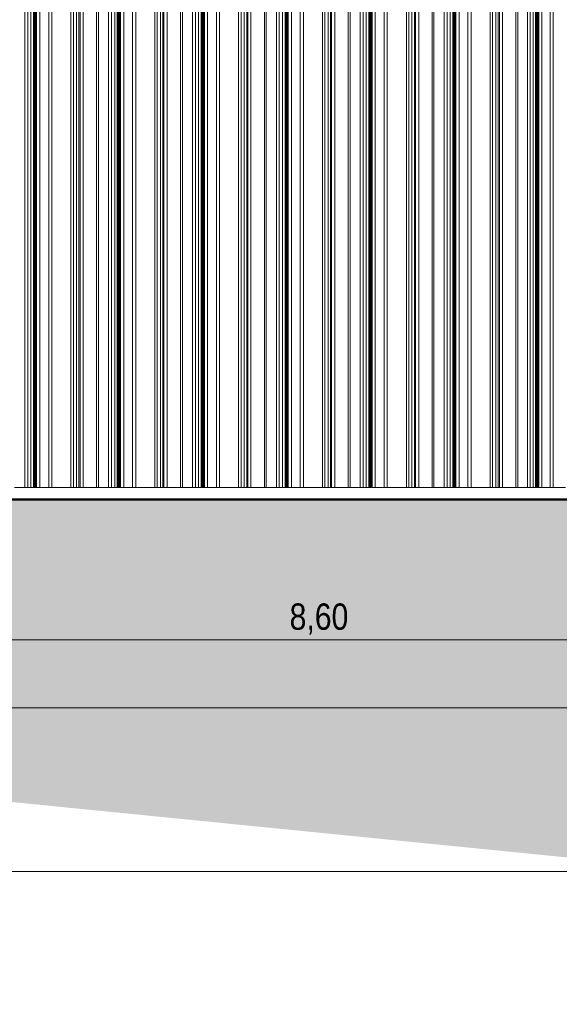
# Model space of a CAD drawing. Header units: metres. Extents: x -58265 to 590738, y -55036 to 35250.
# Tile 50 of 160: x 539935 to 542495, y -53083 to -48409. Entities that reach past the tile are written whole.
import ezdxf

# ---------------------------------------------------------------- set-up
doc = ezdxf.new("R2010")
doc.units = ezdxf.units.M
doc.header["$LTSCALE"] = 0.05
for name, color, linetype in [('Ansicht Süd_3_A_1_Fassaden', 7, 'Continuous'), ('Ansicht Süd_3_A_1_Schraffuren', 7, 'Continuous'), ('Ansicht Süd_3_A_1_Wände_Außen', 7, 'Continuous'), ('Ansicht Süd_3_A_4_Bemaßung_100', 7, 'Continuous')]:
    doc.layers.add(name, color=color, linetype=linetype)
doc.styles.add('ERSTELLTER_STIL_2', font='txt')

msp = doc.modelspace()

# ---------------------------------------------------------------- hatches: boundary and pattern name
at = {"layer": 'Ansicht Süd_3_A_1_Schraffuren', "linetype": 'Continuous', "lineweight": 18}
msp.add_hatch(color=9, dxfattribs=at).paths.add_polyline_path([(514049.5, -50686.1), (514049.5, -51551.1), (522644.4, -52952.6), (535804.2, -51713.8), (549514.4, -53082.8), (561141.9, -51988), (569574.8, -52564.9), (581633.5, -51759.6), (586181.4, -52952.6), (590713.8, -51299.2), (590713.8, -50686.1)])

# ---------------------------------------------------------------- linework, layer by layer
at = {"layer": 'Ansicht Süd_3_A_1_Fassaden', "color": 253, "linetype": 'Continuous', "lineweight": 18}
for p, q in [((539959.2, -48648.9), (539959.2, -47048.9)), ((539973.2, -48648.9), (539973.2, -47048.9)), ((539987.8, -48648.9), (539987.8, -47048.9)), ((540000.3, -48648.9), (540000.3, -47048.9)), ((540003.3, -48648.9), (540003.3, -47048.9)), ((540005.1, -48648.9), (540005.1, -47048.9)), ((540009, -48648.9), (540009, -47048.9)), ((540010.8, -48648.9), (540010.8, -47048.9)), ((540015.3, -48648.9), (540015.3, -47048.9)), ((540030.5, -48648.9), (540030.5, -47048.9)), ((540072.5, -48648.9), (540072.5, -47048.9)), ((540087.8, -48648.9), (540087.8, -47048.9)), ((540178, -48648.9), (540178, -47048.9)), ((540189.6, -48648.9), (540189.6, -47048.9)), ((540204.6, -48648.9), (540204.6, -47048.9)), ((540216.3, -48648.9), (540216.3, -47048.9)), ((540221.5, -48648.9), (540221.5, -47048.9)), ((540236.6, -48648.9), (540236.6, -47048.9)), ((540300, -48648.9), (540300, -47048.9)), ((540308.9, -48648.9), (540308.9, -47048.9)), ((540357, -48648.9), (540357, -47048.9)), ((540371, -48648.9), (540371, -47048.9)), ((540385.6, -48648.9), (540385.6, -47048.9)), ((540398.1, -48648.9), (540398.1, -47048.9)), ((540401.2, -48648.9), (540401.2, -47048.9)), ((540402.9, -48648.9), (540402.9, -47048.9)), ((540406.9, -48648.9), (540406.9, -47048.9)), ((540408.6, -48648.9), (540408.6, -47048.9)), ((540413.1, -48648.9), (540413.1, -47048.9)), ((540428.4, -48648.9), (540428.4, -47048.9)), ((540470.4, -48648.9), (540470.4, -47048.9)), ((540485.6, -48648.9), (540485.6, -47048.9)), ((540575.8, -48648.9), (540575.8, -47048.9)), ((540587.4, -48648.9), (540587.4, -47048.9)), ((540602.5, -48648.9), (540602.5, -47048.9)), ((540614.1, -48648.9), (540614.1, -47048.9)), ((540619.3, -48648.9), (540619.3, -47048.9)), ((540634.4, -48648.9), (540634.4, -47048.9)), ((540697.9, -48648.9), (540697.9, -47048.9)), ((540706.7, -48648.9), (540706.7, -47048.9)), ((540754.8, -48648.9), (540754.8, -47048.9)), ((540768.9, -48648.9), (540768.9, -47048.9)), ((540783.4, -48648.9), (540783.4, -47048.9)), ((540796, -48648.9), (540796, -47048.9)), ((540799, -48648.9), (540799, -47048.9)), ((540800.8, -48648.9), (540800.8, -47048.9)), ((540804.7, -48648.9), (540804.7, -47048.9)), ((540806.4, -48648.9), (540806.4, -47048.9)), ((540811, -48648.9), (540811, -47048.9)), ((540826.2, -48648.9), (540826.2, -47048.9)), ((540868.2, -48648.9), (540868.2, -47048.9)), ((540883.5, -48648.9), (540883.5, -47048.9)), ((540973.7, -48648.9), (540973.7, -47048.9)), ((540985.3, -48648.9), (540985.3, -47048.9)), ((541000.3, -48648.9), (541000.3, -47048.9)), ((541011.9, -48648.9), (541011.9, -47048.9)), ((541017.2, -48648.9), (541017.2, -47048.9)), ((541032.3, -48648.9), (541032.3, -47048.9)), ((541095.7, -48648.9), (541095.7, -47048.9)), ((541104.6, -48648.9), (541104.6, -47048.9)), ((541152.7, -48648.9), (541152.7, -47048.9)), ((541166.7, -48648.9), (541166.7, -47048.9)), ((541181.3, -48648.9), (541181.3, -47048.9)), ((541193.8, -48648.9), (541193.8, -47048.9)), ((541196.8, -48648.9), (541196.8, -47048.9)), ((541198.6, -48648.9), (541198.6, -47048.9)), ((541202.5, -48648.9), (541202.5, -47048.9)), ((541204.3, -48648.9), (541204.3, -47048.9)), ((541208.8, -48648.9), (541208.8, -47048.9)), ((541224, -48648.9), (541224, -47048.9)), ((541266, -48648.9), (541266, -47048.9)), ((541281.3, -48648.9), (541281.3, -47048.9)), ((541371.5, -48648.9), (541371.5, -47048.9)), ((541383.1, -48648.9), (541383.1, -47048.9)), ((541398.1, -48648.9), (541398.1, -47048.9)), ((541409.8, -48648.9), (541409.8, -47048.9)), ((541415, -48648.9), (541415, -47048.9)), ((541430.1, -48648.9), (541430.1, -47048.9)), ((541493.5, -48648.9), (541493.5, -47048.9)), ((541502.4, -48648.9), (541502.4, -47048.9)), ((541550.5, -48648.9), (541550.5, -47048.9)), ((541564.5, -48648.9), (541564.5, -47048.9)), ((541579.1, -48648.9), (541579.1, -47048.9)), ((541591.6, -48648.9), (541591.6, -47048.9)), ((541594.7, -48648.9), (541594.7, -47048.9)), ((541596.4, -48648.9), (541596.4, -47048.9)), ((541600.4, -48648.9), (541600.4, -47048.9)), ((541602.1, -48648.9), (541602.1, -47048.9)), ((541606.6, -48648.9), (541606.6, -47048.9)), ((541621.9, -48648.9), (541621.9, -47048.9)), ((541663.9, -48648.9), (541663.9, -47048.9)), ((541679.1, -48648.9), (541679.1, -47048.9)), ((541769.3, -48648.9), (541769.3, -47048.9)), ((541780.9, -48648.9), (541780.9, -47048.9)), ((541796, -48648.9), (541796, -47048.9)), ((541807.6, -48648.9), (541807.6, -47048.9)), ((541812.9, -48648.9), (541812.9, -47048.9)), ((541827.9, -48648.9), (541827.9, -47048.9)), ((541891.4, -48648.9), (541891.4, -47048.9)), ((541900.2, -48648.9), (541900.2, -47048.9)), ((541948.3, -48648.9), (541948.3, -47048.9)), ((541962.4, -48648.9), (541962.4, -47048.9)), ((541976.9, -48648.9), (541976.9, -47048.9)), ((541989.5, -48648.9), (541989.5, -47048.9)), ((541992.5, -48648.9), (541992.5, -47048.9)), ((541994.3, -48648.9), (541994.3, -47048.9)), ((541998.2, -48648.9), (541998.2, -47048.9)), ((541999.9, -48648.9), (541999.9, -47048.9)), ((542004.5, -48648.9), (542004.5, -47048.9)), ((542019.7, -48648.9), (542019.7, -47048.9)), ((542061.7, -48648.9), (542061.7, -47048.9)), ((542077, -48648.9), (542077, -47048.9)), ((542167.2, -48648.9), (542167.2, -47048.9)), ((542178.8, -48648.9), (542178.8, -47048.9)), ((542193.8, -48648.9), (542193.8, -47048.9)), ((542205.4, -48648.9), (542205.4, -47048.9)), ((542210.7, -48648.9), (542210.7, -47048.9)), ((542225.8, -48648.9), (542225.8, -47048.9)), ((542289.2, -48648.9), (542289.2, -47048.9)), ((542298.1, -48648.9), (542298.1, -47048.9)), ((542343.7, -48648.9), (542343.7, -47048.9)), ((542357.1, -48648.9), (542357.1, -47048.9)), ((542370.9, -48648.9), (542370.9, -47048.9)), ((542382.8, -48648.9), (542382.8, -47048.9)), ((542385.7, -48648.9), (542385.7, -47048.9)), ((542387.4, -48648.9), (542387.4, -47048.9)), ((542391.1, -48648.9), (542391.1, -47048.9)), ((542392.8, -48648.9), (542392.8, -47048.9)), ((542397.1, -48648.9), (542397.1, -47048.9)), ((542411.5, -48648.9), (542411.5, -47048.9)), ((542451.4, -48648.9), (542451.4, -47048.9)), ((542465.9, -48648.9), (542465.9, -47048.9)), ((539959.2, -50248.9), (539959.2, -48648.9)), ((539973.2, -50248.9), (539973.2, -48648.9)), ((539987.8, -50248.9), (539987.8, -48648.9)), ((540000.3, -50248.9), (540000.3, -48648.9)), ((540000.3, -48648.9), (540003.3, -48648.9)), ((540003.3, -50248.9), (540003.3, -48648.9)), ((540005.1, -50248.9), (540005.1, -48648.9)), ((540009, -50248.9), (540009, -48648.9)), ((540010.8, -50248.9), (540010.8, -48648.9)), ((540015.3, -50248.9), (540015.3, -48648.9)), ((540030.5, -50248.9), (540030.5, -48648.9)), ((540072.5, -50248.9), (540072.5, -48648.9)), ((540087.8, -50248.9), (540087.8, -48648.9)), ((540178, -50248.9), (540178, -48648.9)), ((540189.6, -50248.9), (540189.6, -48648.9)), ((540204.6, -50248.9), (540204.6, -48648.9)), ((540216.3, -50248.9), (540216.3, -48648.9)), ((540221.5, -50248.9), (540221.5, -48648.9)), ((540236.6, -50248.9), (540236.6, -48648.9)), ((540300, -50248.9), (540300, -48648.9)), ((540308.9, -50248.9), (540308.9, -48648.9)), ((540357, -50248.9), (540357, -48648.9)), ((540371, -50248.9), (540371, -48648.9)), ((540385.6, -50248.9), (540385.6, -48648.9)), ((540398.1, -50248.9), (540398.1, -48648.9)), ((540398.1, -48648.9), (540401.2, -48648.9)), ((540401.2, -50248.9), (540401.2, -48648.9)), ((540402.9, -50248.9), (540402.9, -48648.9)), ((540406.9, -50248.9), (540406.9, -48648.9)), ((540408.6, -50248.9), (540408.6, -48648.9)), ((540413.1, -50248.9), (540413.1, -48648.9)), ((540428.4, -50248.9), (540428.4, -48648.9)), ((540470.4, -50248.9), (540470.4, -48648.9)), ((540485.6, -50248.9), (540485.6, -48648.9)), ((540575.8, -50248.9), (540575.8, -48648.9)), ((540587.4, -50248.9), (540587.4, -48648.9)), ((540602.5, -50248.9), (540602.5, -48648.9)), ((540614.1, -50248.9), (540614.1, -48648.9)), ((540619.3, -50248.9), (540619.3, -48648.9)), ((540634.4, -50248.9), (540634.4, -48648.9)), ((540697.9, -50248.9), (540697.9, -48648.9)), ((540706.7, -50248.9), (540706.7, -48648.9)), ((540754.8, -50248.9), (540754.8, -48648.9)), ((540768.9, -50248.9), (540768.9, -48648.9)), ((540783.4, -50248.9), (540783.4, -48648.9)), ((540796, -50248.9), (540796, -48648.9)), ((540796, -48648.9), (540799, -48648.9)), ((540799, -50248.9), (540799, -48648.9)), ((540800.8, -50248.9), (540800.8, -48648.9)), ((540804.7, -50248.9), (540804.7, -48648.9)), ((540806.4, -50248.9), (540806.4, -48648.9)), ((540811, -50248.9), (540811, -48648.9)), ((540826.2, -50248.9), (540826.2, -48648.9)), ((540868.2, -50248.9), (540868.2, -48648.9)), ((540883.5, -50248.9), (540883.5, -48648.9)), ((540973.7, -50248.9), (540973.7, -48648.9)), ((540985.3, -50248.9), (540985.3, -48648.9)), ((541000.3, -50248.9), (541000.3, -48648.9)), ((541011.9, -50248.9), (541011.9, -48648.9)), ((541017.2, -50248.9), (541017.2, -48648.9)), ((541032.3, -50248.9), (541032.3, -48648.9)), ((541095.7, -50248.9), (541095.7, -48648.9)), ((541104.6, -50248.9), (541104.6, -48648.9)), ((541152.7, -50248.9), (541152.7, -48648.9)), ((541166.7, -50248.9), (541166.7, -48648.9)), ((541181.3, -50248.9), (541181.3, -48648.9)), ((541193.8, -50248.9), (541193.8, -48648.9)), ((541193.8, -48648.9), (541196.8, -48648.9)), ((541196.8, -50248.9), (541196.8, -48648.9)), ((541198.6, -50248.9), (541198.6, -48648.9)), ((541202.5, -50248.9), (541202.5, -48648.9)), ((541204.3, -50248.9), (541204.3, -48648.9)), ((541208.8, -50248.9), (541208.8, -48648.9)), ((541224, -50248.9), (541224, -48648.9)), ((541266, -50248.9), (541266, -48648.9)), ((541281.3, -50248.9), (541281.3, -48648.9)), ((541371.5, -50248.9), (541371.5, -48648.9)), ((541383.1, -50248.9), (541383.1, -48648.9)), ((541398.1, -50248.9), (541398.1, -48648.9)), ((541409.8, -50248.9), (541409.8, -48648.9)), ((541415, -50248.9), (541415, -48648.9)), ((541430.1, -50248.9), (541430.1, -48648.9)), ((541493.5, -50248.9), (541493.5, -48648.9)), ((541502.4, -50248.9), (541502.4, -48648.9)), ((541550.5, -50248.9), (541550.5, -48648.9)), ((541564.5, -50248.9), (541564.5, -48648.9)), ((541579.1, -50248.9), (541579.1, -48648.9)), ((541591.6, -50248.9), (541591.6, -48648.9)), ((541591.6, -48648.9), (541594.7, -48648.9)), ((541594.7, -50248.9), (541594.7, -48648.9)), ((541596.4, -50248.9), (541596.4, -48648.9)), ((541600.4, -50248.9), (541600.4, -48648.9)), ((541602.1, -50248.9), (541602.1, -48648.9)), ((541606.6, -50248.9), (541606.6, -48648.9)), ((541621.9, -50248.9), (541621.9, -48648.9)), ((541663.9, -50248.9), (541663.9, -48648.9)), ((541679.1, -50248.9), (541679.1, -48648.9)), ((541769.3, -50248.9), (541769.3, -48648.9)), ((541780.9, -50248.9), (541780.9, -48648.9)), ((541796, -50248.9), (541796, -48648.9)), ((541807.6, -50248.9), (541807.6, -48648.9)), ((541812.9, -50248.9), (541812.9, -48648.9)), ((541827.9, -50248.9), (541827.9, -48648.9)), ((541891.4, -50248.9), (541891.4, -48648.9)), ((541900.2, -50248.9), (541900.2, -48648.9)), ((541948.3, -50248.9), (541948.3, -48648.9)), ((541962.4, -50248.9), (541962.4, -48648.9)), ((541976.9, -50248.9), (541976.9, -48648.9)), ((541989.5, -50248.9), (541989.5, -48648.9)), ((541989.5, -48648.9), (541992.5, -48648.9)), ((541992.5, -50248.9), (541992.5, -48648.9)), ((541994.3, -50248.9), (541994.3, -48648.9)), ((541998.2, -50248.9), (541998.2, -48648.9)), ((541999.9, -50248.9), (541999.9, -48648.9)), ((542004.5, -50248.9), (542004.5, -48648.9)), ((542019.7, -50248.9), (542019.7, -48648.9)), ((542061.7, -50248.9), (542061.7, -48648.9)), ((542077, -50248.9), (542077, -48648.9)), ((542167.2, -50248.9), (542167.2, -48648.9)), ((542178.8, -50248.9), (542178.8, -48648.9)), ((542193.8, -50248.9), (542193.8, -48648.9)), ((542205.4, -50248.9), (542205.4, -48648.9)), ((542210.7, -50248.9), (542210.7, -48648.9)), ((542225.8, -50248.9), (542225.8, -48648.9)), ((542289.2, -50248.9), (542289.2, -48648.9)), ((542298.1, -50248.9), (542298.1, -48648.9)), ((542343.7, -50248.9), (542343.7, -48648.9)), ((542357.1, -50248.9), (542357.1, -48648.9)), ((542370.9, -50248.9), (542370.9, -48648.9)), ((542382.8, -50248.9), (542382.8, -48648.9)), ((542382.8, -48648.9), (542385.7, -48648.9)), ((542385.7, -50248.9), (542385.7, -48648.9)), ((542387.4, -50248.9), (542387.4, -48648.9)), ((542391.1, -50248.9), (542391.1, -48648.9)), ((542392.8, -50248.9), (542392.8, -48648.9)), ((542397.1, -50248.9), (542397.1, -48648.9)), ((542411.5, -50248.9), (542411.5, -48648.9)), ((542451.4, -50248.9), (542451.4, -48648.9)), ((542465.9, -50248.9), (542465.9, -48648.9)), ((539959.2, -50628.9), (539959.2, -50248.9)), ((539973.2, -50628.9), (539973.2, -50248.9)), ((539987.8, -50628.9), (539987.8, -50248.9)), ((540000.3, -50628.9), (540000.3, -50248.9)), ((540000.3, -50248.9), (540003.3, -50248.9)), ((540003.3, -50628.9), (540003.3, -50248.9)), ((540005.1, -50628.9), (540005.1, -50248.9)), ((540009, -50628.9), (540009, -50248.9)), ((540010.8, -50628.9), (540010.8, -50248.9)), ((540015.3, -50628.9), (540015.3, -50248.9)), ((540030.5, -50628.9), (540030.5, -50248.9)), ((540072.5, -50628.9), (540072.5, -50248.9)), ((540087.8, -50628.9), (540087.8, -50248.9)), ((540178, -50628.9), (540178, -50248.9)), ((540189.6, -50628.9), (540189.6, -50248.9)), ((540204.6, -50628.9), (540204.6, -50248.9)), ((540216.3, -50628.9), (540216.3, -50248.9)), ((540221.5, -50628.9), (540221.5, -50248.9)), ((540236.6, -50628.9), (540236.6, -50248.9)), ((540300, -50628.9), (540300, -50248.9)), ((540308.9, -50628.9), (540308.9, -50248.9)), ((540357, -50628.9), (540357, -50248.9)), ((540371, -50628.9), (540371, -50248.9)), ((540385.6, -50628.9), (540385.6, -50248.9)), ((540398.1, -50628.9), (540398.1, -50248.9)), ((540398.1, -50248.9), (540401.2, -50248.9)), ((540401.2, -50628.9), (540401.2, -50248.9)), ((540402.9, -50628.9), (540402.9, -50248.9)), ((540406.9, -50628.9), (540406.9, -50248.9)), ((540408.6, -50628.9), (540408.6, -50248.9)), ((540413.1, -50628.9), (540413.1, -50248.9)), ((540428.4, -50628.9), (540428.4, -50248.9)), ((540470.4, -50628.9), (540470.4, -50248.9)), ((540485.6, -50628.9), (540485.6, -50248.9)), ((540575.8, -50628.9), (540575.8, -50248.9)), ((540587.4, -50628.9), (540587.4, -50248.9)), ((540602.5, -50628.9), (540602.5, -50248.9)), ((540614.1, -50628.9), (540614.1, -50248.9)), ((540619.3, -50628.9), (540619.3, -50248.9)), ((540634.4, -50628.9), (540634.4, -50248.9)), ((540697.9, -50628.9), (540697.9, -50248.9)), ((540706.7, -50628.9), (540706.7, -50248.9)), ((540754.8, -50628.9), (540754.8, -50248.9)), ((540768.9, -50628.9), (540768.9, -50248.9)), ((540783.4, -50628.9), (540783.4, -50248.9)), ((540796, -50628.9), (540796, -50248.9)), ((540796, -50248.9), (540799, -50248.9)), ((540799, -50628.9), (540799, -50248.9)), ((540800.8, -50628.9), (540800.8, -50248.9)), ((540804.7, -50628.9), (540804.7, -50248.9)), ((540806.4, -50628.9), (540806.4, -50248.9)), ((540811, -50628.9), (540811, -50248.9)), ((540826.2, -50628.9), (540826.2, -50248.9)), ((540868.2, -50628.9), (540868.2, -50248.9)), ((540883.5, -50628.9), (540883.5, -50248.9)), ((540973.7, -50628.9), (540973.7, -50248.9)), ((540985.3, -50628.9), (540985.3, -50248.9)), ((541000.3, -50628.9), (541000.3, -50248.9)), ((541011.9, -50628.9), (541011.9, -50248.9)), ((541017.2, -50628.9), (541017.2, -50248.9)), ((541032.3, -50628.9), (541032.3, -50248.9)), ((541095.7, -50628.9), (541095.7, -50248.9)), ((541104.6, -50628.9), (541104.6, -50248.9)), ((541152.7, -50628.9), (541152.7, -50248.9)), ((541166.7, -50628.9), (541166.7, -50248.9)), ((541181.3, -50628.9), (541181.3, -50248.9)), ((541193.8, -50628.9), (541193.8, -50248.9)), ((541193.8, -50248.9), (541196.8, -50248.9)), ((541196.8, -50628.9), (541196.8, -50248.9)), ((541198.6, -50628.9), (541198.6, -50248.9)), ((541202.5, -50628.9), (541202.5, -50248.9)), ((541204.3, -50628.9), (541204.3, -50248.9)), ((541208.8, -50628.9), (541208.8, -50248.9)), ((541224, -50628.9), (541224, -50248.9)), ((541266, -50628.9), (541266, -50248.9)), ((541281.3, -50628.9), (541281.3, -50248.9)), ((541371.5, -50628.9), (541371.5, -50248.9)), ((541383.1, -50628.9), (541383.1, -50248.9)), ((541398.1, -50628.9), (541398.1, -50248.9)), ((541409.8, -50628.9), (541409.8, -50248.9)), ((541415, -50628.9), (541415, -50248.9)), ((541430.1, -50628.9), (541430.1, -50248.9)), ((541493.5, -50628.9), (541493.5, -50248.9)), ((541502.4, -50628.9), (541502.4, -50248.9)), ((541550.5, -50628.9), (541550.5, -50248.9)), ((541564.5, -50628.9), (541564.5, -50248.9)), ((541579.1, -50628.9), (541579.1, -50248.9)), ((541591.6, -50628.9), (541591.6, -50248.9)), ((541591.6, -50248.9), (541594.7, -50248.9)), ((541594.7, -50628.9), (541594.7, -50248.9)), ((541596.4, -50628.9), (541596.4, -50248.9)), ((541600.4, -50628.9), (541600.4, -50248.9)), ((541602.1, -50628.9), (541602.1, -50248.9)), ((541606.6, -50628.9), (541606.6, -50248.9)), ((541621.9, -50628.9), (541621.9, -50248.9)), ((541663.9, -50628.9), (541663.9, -50248.9)), ((541679.1, -50628.9), (541679.1, -50248.9)), ((541769.3, -50628.9), (541769.3, -50248.9)), ((541780.9, -50628.9), (541780.9, -50248.9)), ((541796, -50628.9), (541796, -50248.9)), ((541807.6, -50628.9), (541807.6, -50248.9)), ((541812.9, -50628.9), (541812.9, -50248.9)), ((541827.9, -50628.9), (541827.9, -50248.9)), ((541891.4, -50628.9), (541891.4, -50248.9)), ((541900.2, -50628.9), (541900.2, -50248.9)), ((541948.3, -50628.9), (541948.3, -50248.9)), ((541962.4, -50628.9), (541962.4, -50248.9)), ((541976.9, -50628.9), (541976.9, -50248.9)), ((541989.5, -50628.9), (541989.5, -50248.9)), ((541989.5, -50248.9), (541992.5, -50248.9)), ((541992.5, -50628.9), (541992.5, -50248.9)), ((541994.3, -50628.9), (541994.3, -50248.9)), ((541998.2, -50628.9), (541998.2, -50248.9)), ((541999.9, -50628.9), (541999.9, -50248.9)), ((542004.5, -50628.9), (542004.5, -50248.9)), ((542019.7, -50628.9), (542019.7, -50248.9)), ((542061.7, -50628.9), (542061.7, -50248.9)), ((542077, -50628.9), (542077, -50248.9)), ((542167.2, -50628.9), (542167.2, -50248.9)), ((542178.8, -50628.9), (542178.8, -50248.9)), ((542193.8, -50628.9), (542193.8, -50248.9)), ((542205.4, -50628.9), (542205.4, -50248.9)), ((542210.7, -50628.9), (542210.7, -50248.9)), ((542225.8, -50628.9), (542225.8, -50248.9)), ((542289.2, -50628.9), (542289.2, -50248.9)), ((542298.1, -50628.9), (542298.1, -50248.9)), ((542343.7, -50628.9), (542343.7, -50248.9)), ((542357.1, -50628.9), (542357.1, -50248.9)), ((542370.9, -50628.9), (542370.9, -50248.9)), ((542382.8, -50628.9), (542382.8, -50248.9)), ((542382.8, -50248.9), (542385.7, -50248.9)), ((542385.7, -50628.9), (542385.7, -50248.9)), ((542387.4, -50628.9), (542387.4, -50248.9)), ((542391.1, -50628.9), (542391.1, -50248.9)), ((542392.8, -50628.9), (542392.8, -50248.9)), ((542397.1, -50628.9), (542397.1, -50248.9)), ((542411.5, -50628.9), (542411.5, -50248.9)), ((542451.4, -50628.9), (542451.4, -50248.9)), ((542465.9, -50628.9), (542465.9, -50248.9)), ((539911.1, -50628.9), (539959.2, -50628.9)), ((539959.2, -50628.9), (539973.2, -50628.9)), ((539973.2, -50628.9), (539987.8, -50628.9)), ((539987.8, -50628.9), (540000.3, -50628.9)), ((540000.3, -50628.9), (540003.3, -50628.9)), ((540003.3, -50628.9), (540005.1, -50628.9)), ((540005.1, -50628.9), (540009, -50628.9)), ((540009, -50628.9), (540010.8, -50628.9)), ((540010.8, -50628.9), (540015.3, -50628.9)), ((540015.3, -50628.9), (540030.5, -50628.9)), ((540030.5, -50628.9), (540072.5, -50628.9)), ((540072.5, -50628.9), (540087.8, -50628.9)), ((540087.8, -50628.9), (540178, -50628.9)), ((540178, -50628.9), (540189.6, -50628.9)), ((540189.6, -50628.9), (540204.6, -50628.9)), ((540204.6, -50628.9), (540216.3, -50628.9)), ((540216.3, -50628.9), (540221.5, -50628.9)), ((540221.5, -50628.9), (540236.6, -50628.9)), ((540236.6, -50628.9), (540300, -50628.9)), ((540300, -50628.9), (540308.9, -50628.9)), ((540308.9, -50628.9), (540357, -50628.9)), ((540357, -50628.9), (540371, -50628.9)), ((540371, -50628.9), (540385.6, -50628.9)), ((540385.6, -50628.9), (540398.1, -50628.9)), ((540398.1, -50628.9), (540401.2, -50628.9)), ((540401.2, -50628.9), (540402.9, -50628.9)), ((540402.9, -50628.9), (540406.9, -50628.9)), ((540406.9, -50628.9), (540408.6, -50628.9)), ((540408.6, -50628.9), (540413.1, -50628.9)), ((540413.1, -50628.9), (540428.4, -50628.9)), ((540428.4, -50628.9), (540470.4, -50628.9)), ((540470.4, -50628.9), (540485.6, -50628.9)), ((540485.6, -50628.9), (540575.8, -50628.9)), ((540575.8, -50628.9), (540587.4, -50628.9)), ((540587.4, -50628.9), (540602.5, -50628.9)), ((540602.5, -50628.9), (540614.1, -50628.9)), ((540614.1, -50628.9), (540619.3, -50628.9)), ((540619.3, -50628.9), (540634.4, -50628.9)), ((540634.4, -50628.9), (540697.9, -50628.9)), ((540697.9, -50628.9), (540706.7, -50628.9)), ((540706.7, -50628.9), (540754.8, -50628.9)), ((540754.8, -50628.9), (540768.9, -50628.9)), ((540768.9, -50628.9), (540783.4, -50628.9)), ((540783.4, -50628.9), (540796, -50628.9)), ((540796, -50628.9), (540799, -50628.9)), ((540799, -50628.9), (540800.8, -50628.9)), ((540800.8, -50628.9), (540804.7, -50628.9)), ((540804.7, -50628.9), (540806.4, -50628.9)), ((540806.4, -50628.9), (540811, -50628.9)), ((540811, -50628.9), (540826.2, -50628.9)), ((540826.2, -50628.9), (540868.2, -50628.9)), ((540868.2, -50628.9), (540883.5, -50628.9)), ((540883.5, -50628.9), (540973.7, -50628.9)), ((540973.7, -50628.9), (540985.3, -50628.9)), ((540985.3, -50628.9), (541000.3, -50628.9)), ((541000.3, -50628.9), (541011.9, -50628.9)), ((541011.9, -50628.9), (541017.2, -50628.9)), ((541017.2, -50628.9), (541032.3, -50628.9)), ((541032.3, -50628.9), (541095.7, -50628.9)), ((541095.7, -50628.9), (541104.6, -50628.9)), ((541104.6, -50628.9), (541152.7, -50628.9)), ((541152.7, -50628.9), (541166.7, -50628.9)), ((541166.7, -50628.9), (541181.3, -50628.9)), ((541181.3, -50628.9), (541193.8, -50628.9)), ((541193.8, -50628.9), (541196.8, -50628.9)), ((541196.8, -50628.9), (541198.6, -50628.9)), ((541198.6, -50628.9), (541202.5, -50628.9)), ((541202.5, -50628.9), (541204.3, -50628.9)), ((541204.3, -50628.9), (541208.8, -50628.9)), ((541208.8, -50628.9), (541224, -50628.9)), ((541224, -50628.9), (541266, -50628.9)), ((541266, -50628.9), (541281.3, -50628.9)), ((541281.3, -50628.9), (541371.5, -50628.9)), ((541371.5, -50628.9), (541383.1, -50628.9)), ((541383.1, -50628.9), (541398.1, -50628.9)), ((541398.1, -50628.9), (541409.8, -50628.9)), ((541409.8, -50628.9), (541415, -50628.9)), ((541415, -50628.9), (541430.1, -50628.9)), ((541430.1, -50628.9), (541493.5, -50628.9)), ((541493.5, -50628.9), (541502.4, -50628.9)), ((541502.4, -50628.9), (541550.5, -50628.9)), ((541550.5, -50628.9), (541564.5, -50628.9)), ((541564.5, -50628.9), (541579.1, -50628.9)), ((541579.1, -50628.9), (541591.6, -50628.9)), ((541591.6, -50628.9), (541594.7, -50628.9)), ((541594.7, -50628.9), (541596.4, -50628.9)), ((541596.4, -50628.9), (541600.4, -50628.9)), ((541600.4, -50628.9), (541602.1, -50628.9)), ((541602.1, -50628.9), (541606.6, -50628.9)), ((541606.6, -50628.9), (541621.9, -50628.9)), ((541621.9, -50628.9), (541663.9, -50628.9)), ((541663.9, -50628.9), (541679.1, -50628.9)), ((541679.1, -50628.9), (541769.3, -50628.9)), ((541769.3, -50628.9), (541780.9, -50628.9)), ((541780.9, -50628.9), (541796, -50628.9)), ((541796, -50628.9), (541807.6, -50628.9)), ((541807.6, -50628.9), (541812.9, -50628.9)), ((541812.9, -50628.9), (541827.9, -50628.9)), ((541827.9, -50628.9), (541891.4, -50628.9)), ((541891.4, -50628.9), (541900.2, -50628.9)), ((541900.2, -50628.9), (541948.3, -50628.9)), ((541948.3, -50628.9), (541962.4, -50628.9)), ((541962.4, -50628.9), (541976.9, -50628.9)), ((541976.9, -50628.9), (541989.5, -50628.9)), ((541989.5, -50628.9), (541992.5, -50628.9)), ((541992.5, -50628.9), (541994.3, -50628.9)), ((541994.3, -50628.9), (541998.2, -50628.9)), ((541998.2, -50628.9), (541999.9, -50628.9)), ((541999.9, -50628.9), (542004.5, -50628.9)), ((542004.5, -50628.9), (542019.7, -50628.9)), ((542019.7, -50628.9), (542061.7, -50628.9)), ((542061.7, -50628.9), (542077, -50628.9)), ((542077, -50628.9), (542167.2, -50628.9)), ((542167.2, -50628.9), (542178.8, -50628.9)), ((542178.8, -50628.9), (542193.8, -50628.9)), ((542193.8, -50628.9), (542205.4, -50628.9)), ((542205.4, -50628.9), (542210.7, -50628.9)), ((542210.7, -50628.9), (542225.8, -50628.9)), ((542225.8, -50628.9), (542289.2, -50628.9)), ((542289.2, -50628.9), (542298.1, -50628.9)), ((542298.1, -50628.9), (542343.7, -50628.9)), ((542343.7, -50628.9), (542357.1, -50628.9)), ((542357.1, -50628.9), (542370.9, -50628.9)), ((542370.9, -50628.9), (542382.8, -50628.9)), ((542382.8, -50628.9), (542385.7, -50628.9)), ((542385.7, -50628.9), (542387.4, -50628.9)), ((542387.4, -50628.9), (542391.1, -50628.9)), ((542391.1, -50628.9), (542392.8, -50628.9)), ((542392.8, -50628.9), (542397.1, -50628.9)), ((542397.1, -50628.9), (542411.5, -50628.9)), ((542411.5, -50628.9), (542451.4, -50628.9)), ((542451.4, -50628.9), (542465.9, -50628.9)), ((542465.9, -50628.9), (542523.9, -50628.9))]:
    msp.add_line(p, q, dxfattribs=at)
at = {"layer": 'Ansicht Süd_3_A_1_Fassaden', "color": 7, "linetype": 'Continuous', "lineweight": 50}
msp.add_line((590713.8, -50686.1), (514049.5, -50686.1), dxfattribs=at)
at = {"layer": 'Ansicht Süd_3_A_1_Wände_Außen', "color": 253, "linetype": 'Continuous', "lineweight": 18}
msp.add_line((518885.9, -51676.1), (542735.9, -51676.1), dxfattribs=at)
at = {"layer": 'Ansicht Süd_3_A_4_Bemaßung_100', "color": 7, "linetype": 'Continuous', "lineweight": 15}
for p, q in [((537060.9, -51353.2), (545660.9, -51353.2)), ((519860.9, -52452.1), (583560.9, -52452.1))]:
    msp.add_line(p, q, dxfattribs=at)

# ---------------------------------------------------------------- texts
at = {"layer": 'Ansicht Süd_3_A_4_Bemaßung_100', "color": 7, "linetype": 'Continuous', "lineweight": 20, "insert": (541215.5, -51328.2), "char_height": 125, "width": 290.691, "attachment_point": 7, "style": 'ERSTELLTER_STIL_2'}
msp.add_mtext('\\A1;{\\pql;\\fSwis721 Cn BT|b0|i0|c0|p0;\\W1.000000;8,60}', dxfattribs=at)

doc.saveas('drawing.dxf')
